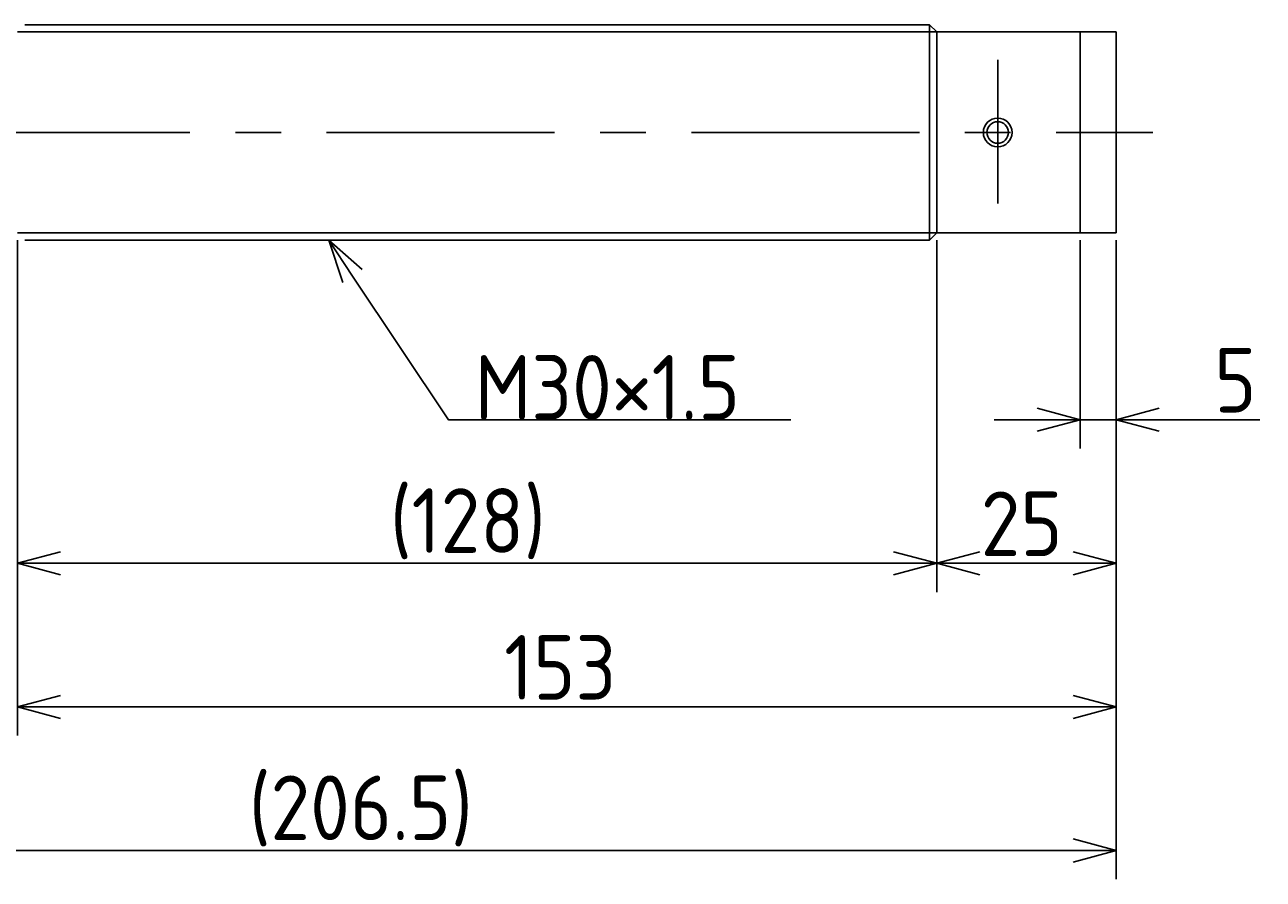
# Model space of a CAD drawing. Extents: x -50 to 483, y 106 to 256.
# Tile 6 of 6: x 311 to 483, y 106 to 225. Entities that reach past the tile are written whole.
import ezdxf

# ---------------------------------------------------------------- set-up
doc = ezdxf.new("R2010")
doc.units = 0
doc.header["$PDMODE"] = 3
doc.header["$PDSIZE"] = 2
doc.linetypes.add('CENTER', pattern=[50.8, 31.75, -6.35, 6.35, -6.35])
doc.layers.get('0').update_dxf_attribs({"linetype": 'CONTINUOUS'})
doc.layers.get('DEFPOINTS').update_dxf_attribs({"linetype": 'CONTINUOUS'})
for name, color, linetype in [('図形', 7, 'CONTINUOUS'), ('図枠', 7, 'CONTINUOUS'), ('寸法_文字', 3, 'CONTINUOUS')]:
    doc.layers.add(name, color=color, linetype=linetype)
doc.layers.get('0').off()
doc.styles.add('DIMENSION', font='isocp.shx', dxfattribs={"bigfont": 'bigfont.shx'})
doc.dimstyles.get("Standard").update_dxf_attribs({"dimtxt": 0.18, "dimasz": 0.18, "dimexe": 0.18, "dimexo": 0.0625, "dimgap": 0.09, "dimtad": 0, "dimtih": 1, "dimtoh": 1, "dimzin": 0, "dimcen": 0.09, "dimazin": 3, "dimtfac": 1, "dimtofl": 0, "dimtmove": 0, "dimatfit": 3})

# ---------------------------------------------------------------- blocks, each defined once
blk = doc.blocks.new('_OPEN30')
at = {"color": 0, "linetype": 'BYBLOCK'}
for p, q in [((-1, 0.268), (0, 0)), ((0, 0), (-1, -0.268)), ((0, 0), (-1, 0))]:
    blk.add_line(p, q, dxfattribs=at)
blk = doc.blocks.new('*U24')
at = {"layer": '寸法_文字', "color": 3, "style": 'DIMENSION'}
blk.add_text('5', height=9, dxfattribs=at).set_placement((476.66, 171))
blk = doc.blocks.new('*D4')
at = {"layer": 'DEFPOINTS', "color": 0}
for p in [(458, 196), (463, 196), (458, 170)]:
    blk.add_point(p, dxfattribs=at)
at = {"layer": '寸法_文字', "color": 3}
for p, q in [((458, 195), (458, 166)), ((463, 195), (463, 166)), ((452, 170), (446, 170)), ((458, 170), (463, 170)), ((469, 170), (482.99, 170))]:
    blk.add_line(p, q, dxfattribs=at)
at = {"layer": '図枠'}
blk.add_blockref('*U24', (0, 0), dxfattribs=at)
at = {"layer": '寸法_文字', "color": 3, "xscale": 6, "yscale": 6, "zscale": 6}
blk.add_blockref('_OPEN30', (458, 170), dxfattribs=at)
at = {"layer": '寸法_文字', "color": 3, "xscale": 6, "yscale": 6, "zscale": 6, "rotation": 180}
blk.add_blockref('_OPEN30', (463, 170), dxfattribs=at)
blk = doc.blocks.new('*U23')
at = {"layer": '寸法_文字', "color": 3, "style": 'DIMENSION'}
blk.add_text('25', height=9, dxfattribs=at).set_placement((444.13, 151))
blk = doc.blocks.new('*D5')
at = {"layer": 'DEFPOINTS', "color": 0}
for p in [(438, 196), (463, 196), (438, 150)]:
    blk.add_point(p, dxfattribs=at)
at = {"layer": '寸法_文字', "color": 3}
for p, q in [((438, 195), (438, 146)), ((463, 195), (463, 146)), ((457, 150), (444, 150))]:
    blk.add_line(p, q, dxfattribs=at)
at = {"layer": '図枠'}
blk.add_blockref('*U23', (0, 0), dxfattribs=at)
at = {"layer": '寸法_文字', "color": 3, "xscale": 6, "yscale": 6, "zscale": 6, "rotation": 180}
blk.add_blockref('_OPEN30', (438, 150), dxfattribs=at)
at = {"layer": '寸法_文字', "color": 3, "xscale": 6, "yscale": 6, "zscale": 6}
blk.add_blockref('_OPEN30', (463, 150), dxfattribs=at)
blk = doc.blocks.new('*U19')
at = {"layer": '寸法_文字', "color": 3, "style": 'DIMENSION'}
blk.add_text('(128)', height=9, dxfattribs=at).set_placement((361.85, 151.45))
blk = doc.blocks.new('*D6')
at = {"layer": 'DEFPOINTS', "color": 0}
for p in [(310, 196), (438, 196), (310, 150)]:
    blk.add_point(p, dxfattribs=at)
at = {"layer": '寸法_文字', "color": 3}
for p, q in [((310, 195), (310, 146)), ((438, 195), (438, 146)), ((432, 150), (316, 150))]:
    blk.add_line(p, q, dxfattribs=at)
at = {"layer": '図枠'}
blk.add_blockref('*U19', (0, 0), dxfattribs=at)
at = {"layer": '寸法_文字', "color": 3, "xscale": 6, "yscale": 6, "zscale": 6, "rotation": 180}
blk.add_blockref('_OPEN30', (310, 150), dxfattribs=at)
at = {"layer": '寸法_文字', "color": 3, "xscale": 6, "yscale": 6, "zscale": 6}
blk.add_blockref('_OPEN30', (438, 150), dxfattribs=at)
blk = doc.blocks.new('*U22')
at = {"layer": '寸法_文字', "color": 3, "style": 'DIMENSION'}
blk.add_text('153', height=9, dxfattribs=at).set_placement((377.76, 131))
blk = doc.blocks.new('*D7')
at = {"layer": 'DEFPOINTS', "color": 0}
for p in [(310, 196), (463, 195), (310, 130)]:
    blk.add_point(p, dxfattribs=at)
at = {"layer": '寸法_文字', "color": 3}
for p, q in [((310, 195), (310, 126)), ((463, 194), (463, 126)), ((457, 130), (316, 130))]:
    blk.add_line(p, q, dxfattribs=at)
at = {"layer": '図枠'}
blk.add_blockref('*U22', (0, 0), dxfattribs=at)
at = {"layer": '寸法_文字', "color": 3, "xscale": 6, "yscale": 6, "zscale": 6, "rotation": 180}
blk.add_blockref('_OPEN30', (310, 130), dxfattribs=at)
at = {"layer": '寸法_文字', "color": 3, "xscale": 6, "yscale": 6, "zscale": 6}
blk.add_blockref('_OPEN30', (463, 130), dxfattribs=at)
blk = doc.blocks.new('*U31')
at = {"layer": '寸法_文字', "color": 3, "style": 'DIMENSION'}
blk.add_text('(206.5)', height=9, dxfattribs=at).set_placement((342.2, 111.45))
blk = doc.blocks.new('*D10')
at = {"layer": 'DEFPOINTS', "color": 0}
for p in [(256.5, 197.5), (463, 196), (256.5, 110)]:
    blk.add_point(p, dxfattribs=at)
at = {"layer": '寸法_文字', "color": 3}
for p, q in [((256.5, 196.5), (256.5, 106)), ((463, 195), (463, 106)), ((457, 110), (262.5, 110))]:
    blk.add_line(p, q, dxfattribs=at)
at = {"layer": '図枠'}
blk.add_blockref('*U31', (0, 0), dxfattribs=at)
at = {"layer": '寸法_文字', "color": 3, "xscale": 6, "yscale": 6, "zscale": 6, "rotation": 180}
blk.add_blockref('_OPEN30', (256.5, 110), dxfattribs=at)
at = {"layer": '寸法_文字', "color": 3, "xscale": 6, "yscale": 6, "zscale": 6}
blk.add_blockref('_OPEN30', (463, 110), dxfattribs=at)
blk = doc.blocks.new('*U17')
at = {"layer": '寸法_文字'}
blk.add_lwpolyline([(356.66, 190.01), (370, 170), (375, 170), (417.67, 170)], dxfattribs=at)
at = {"layer": '寸法_文字', "xscale": 6, "yscale": 6, "zscale": 6, "rotation": 123.6900675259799}
blk.add_blockref('_OPEN30', (353.33, 195), dxfattribs=at)
blk = doc.blocks.new('*U18')
at = {"layer": '寸法_文字', "style": 'DIMENSION'}
blk.add_text('M30×1.5', height=9, dxfattribs=at).set_placement((373.65, 170))

msp = doc.modelspace()

# ---------------------------------------------------------------- linework, layer by layer
at = {"layer": '図形'}
for p, q in [((311, 225), (437, 225)), ((437, 225), (437, 195)), ((438, 224), (437, 225)), ((438, 224), (458, 224)), ((438, 224), (438, 196)), ((458, 224), (458, 196)), ((458, 224), (463, 224)), ((463, 224), (463, 196)), ((311.004, 195), (437, 195)), ((438, 196), (437, 195)), ((438, 196), (458, 196)), ((458, 196), (463, 196))]:
    msp.add_line(p, q, dxfattribs=at)
at = {"layer": '図形', "color": 3}
for p, q in [((310, 224), (438, 224)), ((310, 196), (438, 196))]:
    msp.add_line(p, q, dxfattribs=at)
at = {"layer": '図形', "color": 3, "linetype": 'CENTER'}
for p, q in [((446.5, 220.122), (446.5, 200.107)), ((251.438, 210), (468.118, 210))]:
    msp.add_line(p, q, dxfattribs=at)
at = {"layer": '図形'}
msp.add_circle((446.5, 210), 2, dxfattribs=at)
at = {"layer": '図形', "color": 3}
msp.add_circle((446.5, 210), 1.5, dxfattribs=at)

# ---------------------------------------------------------------- block references
at = {"layer": '図枠'}
for name in ['*U17', '*U18']:
    msp.add_blockref(name, (0, 0), dxfattribs=at)

# ---------------------------------------------------------------- dimensions: what is measured, and where the dimension line sits
at = {"layer": '寸法_文字'}
for base, p1, p2, picture, middle in [((256.5, 110), (463, 196), (256.5, 197.5), '*D10', (359.75, 110)), ((310, 150), (438, 196), (310, 196), '*D6', (374, 150))]:
    dim = msp.add_linear_dim(base=base, p1=p1, p2=p2, text='(<>)', dimstyle='Standard', override={"dimscale": 2}, dxfattribs=at)
    dim.commit()
    dim.dimension.update_dxf_attribs({"geometry": picture, "text_midpoint": middle, "dimtype": 128})
for base, p1, p2, picture, middle in [((310, 130), (463, 195), (310, 196), '*D7', (386.5, 130)), ((438, 150), (463, 196), (438, 196), '*D5', (450.5, 150)), ((458, 170), (463, 196), (458, 196), '*D4', (480, 170))]:
    dim = msp.add_linear_dim(base=base, p1=p1, p2=p2, dimstyle='Standard', override={"dimscale": 2}, dxfattribs=at)
    dim.commit()
    dim.dimension.update_dxf_attribs({"geometry": picture, "text_midpoint": middle, "dimtype": 128})

doc.saveas('drawing.dxf')
